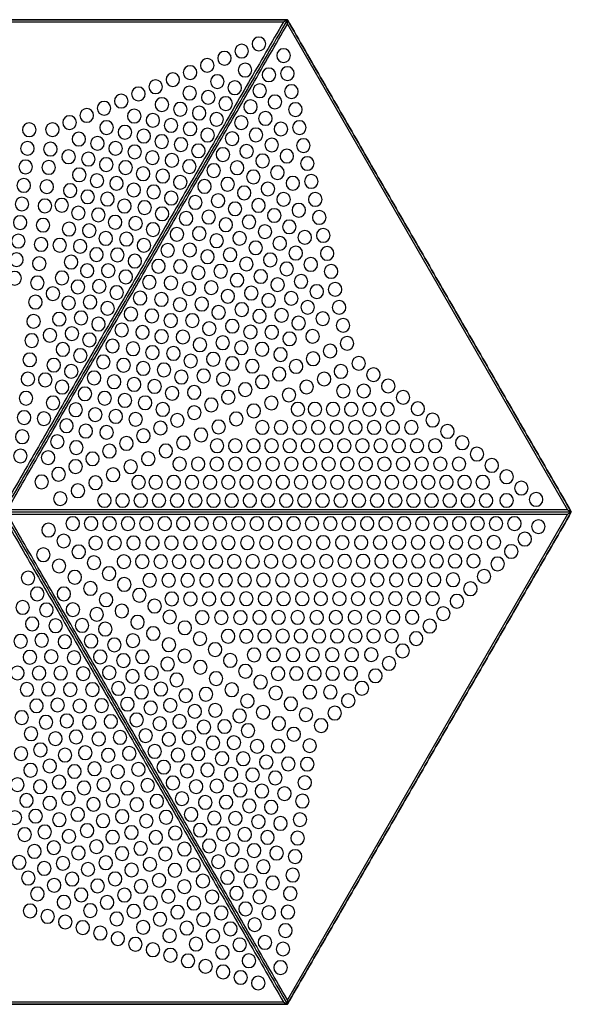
# Model space of a CAD drawing. Header units: millimetres. Extents: x -125 to 375, y 0 to 433.
# Tile 2 of 2: x 132 to 375, y 0 to 433. Entities that reach past the tile are written whole.
import ezdxf

# ---------------------------------------------------------------- set-up
doc = ezdxf.new("R2010")
doc.units = ezdxf.units.MM
doc.layers.add('Layer 01', color=18, linetype='Continuous', true_color=0x000000)

msp = doc.modelspace()

# ---------------------------------------------------------------- linework, layer by layer
at = {"layer": 'Layer 01'}
for p, q in [((1.73, 432.01, 77), (248.27, 432.01, 77)), ((250, 433.01), (250, 433.01, 74)), ((250, 431.01, 77), (373.27, 217.51, 77)), ((373.27, 215.51, 77), (250, 2, 77)), ((375, 216.51), (375, 216.51, 74)), ((248.27, 1, 77), (1.73, 1, 77)), ((250, 0), (250, 0, 74))]:
    msp.add_line(p, q, dxfattribs=at)
at = {"layer": 'Layer 01', "extrusion": (0, 0, -1)}
for centre in [(-237.47, 422.35, -77), (-229.9, 419.21, -77), (-248.32, 417.23, -77), (-214.75, 412.92, -77), (-222.33, 416.07, -77), (-207.18, 409.78, -77), (-231.37, 410.85, -77), (-241.89, 408.76, -77), (-250.06, 409.32, -77), (-199.6, 406.64, -77), (-219.18, 405.79, -77), (-184.45, 400.36, -77), (-192.03, 403.5, -77), (-206.99, 400.73, -77), (-226.87, 403.06, -77), (-237.84, 401.75, -77), (-251.81, 401.41, -77), (-176.88, 397.21, -77), (-194.8, 395.68, -77), (-215.18, 398.86, -77), (-222.87, 396.13, -77), (-244.52, 396.85, -77), (-169.31, 394.07, -77), (-202.89, 393.63, -77), (-211.18, 391.94, -77), (-233.79, 394.73, -77), (-253.56, 393.5, -77), (-154.16, 387.79, -77), (-161.73, 390.93, -77), (-182.6, 390.62, -77), (-190.8, 388.75, -77), (-218.87, 389.2, -77), (-229.74, 387.72, -77), (-240.36, 389.61, -77), (-136.4, 384.6, -77), (-146.58, 384.65, -77), (-170.41, 385.56, -77), (-178.5, 383.52, -77), (-198.79, 386.53, -77), (-207.18, 385.01, -77), (-247.15, 384.94, -77), (-255.3, 385.59, -77), (-158.22, 380.5, -77), (-166.41, 378.63, -77), (-186.8, 381.82, -77), (-194.69, 379.43, -77), (-203.18, 378.08, -77), (-214.87, 382.27, -77), (-225.69, 380.7, -77), (-236.19, 382.37, -77), (-135.6, 376.43, -77), (-145.74, 376.09, -77), (-174.4, 376.42, -77), (-182.8, 374.89, -77), (-210.87, 375.34, -77), (-232.03, 375.14, -77), (-243.11, 377.92, -77), (-257.05, 377.68, -77), (-153.72, 372.71, -77), (-162.41, 371.7, -77), (-190.59, 372.33, -77), (-199.18, 371.15, -77), (-221.64, 373.69, -77), (-239.08, 370.9, -77), (-249.78, 373.03, -77), (-258.8, 369.77, -77), (-134.8, 368.27, -77), (-144.95, 368.03, -77), (-170.3, 369.31, -77), (-178.8, 367.96, -77), (-186.49, 365.23, -77), (-206.87, 368.41, -77), (-217.59, 366.68, -77), (-227.87, 367.9, -77), (-245.62, 365.79, -77), (-158.41, 364.78, -77), (-166.2, 362.21, -77), (-174.8, 361.04, -77), (-195.18, 364.22, -77), (-202.87, 361.49, -77), (-235.04, 363.87, -77), (-252.42, 361.11, -77), (-260.55, 361.86, -77), (-133.99, 360.11, -77), (-144.12, 359.57, -77), (-154.41, 357.85, -77), (-182.39, 358.13, -77), (-191.18, 357.29, -77), (-213.54, 359.66, -77), (-223.71, 360.66, -77), (-231, 356.85, -77), (-241.46, 358.56, -77), (-162.1, 355.11, -77), (-170.8, 354.11, -77), (-198.87, 354.56, -77), (-209.49, 352.65, -77), (-219.54, 353.42, -77), (-248.33, 354, -77), (-262.29, 353.95, -77), (-133.19, 351.95, -77), (-143.29, 351.11, -77), (-150.68, 351.4, -77), (-158, 348.01, -77), (-178.29, 351.02, -77), (-187.18, 350.37, -77), (-226.96, 349.83, -77), (-237.3, 351.32, -77), (-255.05, 349.2, -77), (-132.39, 343.79, -77), (-166.8, 347.18, -77), (-174.19, 343.92, -77), (-183.18, 343.44, -77), (-194.87, 347.63, -77), (-205.44, 345.63, -77), (-215.38, 346.18, -77), (-233.14, 344.09, -77), (-244.24, 346.9, -77), (-264.04, 346.04, -77), (-142.46, 342.65, -77), (-153.9, 340.91, -77), (-162.8, 340.25, -77), (-190.87, 340.7, -77), (-222.92, 342.81, -77), (-240.15, 339.79, -77), (-250.86, 341.92, -77), (-131.59, 335.63, -77), (-170.09, 336.82, -77), (-179.18, 336.51, -77), (-201.39, 338.62, -77), (-211.22, 338.95, -77), (-218.88, 335.79, -77), (-228.98, 336.86, -77), (-257.68, 337.29, -77), (-265.79, 338.13, -77), (-141.62, 334.19, -77), (-149.8, 333.81, -77), (-158.8, 333.32, -77), (-186.87, 333.77, -77), (-197.34, 331.6, -77), (-207.05, 331.71, -77), (-236.06, 332.68, -77), (-246.67, 334.64, -77), (-130.78, 327.47, -77), (-154.8, 326.39, -77), (-165.99, 329.72, -77), (-175.18, 329.58, -77), (-182.87, 326.85, -77), (-214.85, 328.77, -77), (-224.82, 329.62, -77), (-242.48, 327.36, -77), (-253.69, 330.35, -77), (-267.53, 330.22, -77), (-140.79, 325.73, -77), (-161.89, 322.62, -77), (-171.18, 322.65, -77), (-193.29, 324.59, -77), (-202.89, 324.47, -77), (-220.66, 322.39, -77), (-231.97, 325.57, -77), (-249.7, 323.42, -77), (-260.31, 325.37, -77), (-269.28, 322.32, -77), (-129.98, 319.31, -77), (-150.8, 319.47, -77), (-178.87, 319.92, -77), (-189.24, 317.57, -77), (-210.81, 321.74, -77), (-227.89, 318.46, -77), (-238.29, 320.07, -77), (-256.02, 317.92, -77), (-139.96, 317.27, -77), (-157.79, 315.52, -77), (-167.18, 315.73, -77), (-198.73, 317.23, -77), (-206.77, 314.72, -77), (-216.5, 315.15, -77), (-245.71, 316.48, -77), (-262.94, 313.46, -77), (-271.03, 314.41, -77), (-139.13, 308.81, -77), (-146.8, 312.54, -77), (-163.18, 308.8, -77), (-174.87, 312.99, -77), (-185.19, 310.56, -77), (-194.56, 309.99, -77), (-223.8, 311.36, -77), (-234.11, 312.79, -77), (-241.72, 309.55, -77), (-251.73, 310.46, -77), (-153.69, 308.42, -77), (-170.87, 306.06, -77), (-202.73, 307.7, -77), (-212.34, 307.92, -77), (-229.92, 305.51, -77), (-258.95, 306.53, -77), (-272.78, 306.5, -77), (-138.3, 300.35, -77), (-149.59, 301.31, -77), (-159.18, 301.87, -77), (-181.14, 303.54, -77), (-190.4, 302.75, -77), (-198.69, 300.68, -77), (-208.18, 300.69, -77), (-219.71, 304.25, -77), (-237.74, 302.61, -77), (-247.45, 303.01, -77), (-265.57, 301.55, -77), (-166.87, 299.13, -77), (-177.09, 296.53, -77), (-215.62, 297.14, -77), (-225.73, 298.23, -77), (-254.96, 299.59, -77), (-274.52, 298.59, -77), (-137.47, 291.89, -77), (-145.49, 294.21, -77), (-155.18, 294.94, -77), (-162.87, 292.2, -77), (-186.24, 295.52, -77), (-194.65, 293.66, -77), (-204.02, 293.45, -77), (-233.75, 295.68, -77), (-243.16, 295.55, -77), (-250.98, 292.66, -77), (-261.09, 293.75, -77), (-151.18, 288.01, -77), (-173.04, 289.51, -77), (-182.08, 288.28, -77), (-211.53, 290.03, -77), (-221.54, 290.95, -77), (-229.76, 288.74, -77), (-238.87, 288.1, -77), (-268.8, 287.29, -77), (-276.27, 290.68, -77), (-136.63, 283.43, -77), (-158.87, 285.28, -77), (-190.61, 286.64, -77), (-199.86, 286.22, -77), (-207.44, 282.92, -77), (-217.36, 283.67, -77), (-246.99, 285.72, -77), (-261.33, 283.91, -77), (-147.18, 281.08, -77), (-168.99, 282.5, -77), (-177.91, 281.04, -77), (-186.58, 279.62, -77), (-195.7, 278.99, -77), (-225.77, 281.81, -77), (-234.58, 280.64, -77), (-253.86, 280.52, -77), (-281.41, 281.88, -77), (-135.8, 274.98, -77), (-143.43, 274.59, -77), (-154.87, 278.35, -77), (-164.94, 275.48, -77), (-203.36, 275.81, -77), (-213.17, 276.38, -77), (-221.78, 274.87, -77), (-246.4, 277.14, -77), (-266.2, 274.99, -77), (-273.57, 278.33, -77), (-287.91, 276.9, -77), (-150.87, 271.42, -77), (-173.75, 273.8, -77), (-182.54, 272.59, -77), (-191.54, 271.75, -77), (-231.46, 270.36, -77), (-238.93, 273.75, -77), (-258.45, 271.48, -77), (-294.42, 271.91, -77), (-134.97, 266.52, -77), (-160.89, 268.47, -77), (-169.59, 266.56, -77), (-178.5, 265.57, -77), (-199.27, 268.71, -77), (-208.98, 269.1, -77), (-223.99, 266.98, -77), (-250.71, 267.97, -77), (-274.63, 269.74, -77), (-283.63, 269.74, -77), (-300.93, 266.92, -77), (-146.87, 264.49, -77), (-156.84, 261.45, -77), (-187.38, 264.52, -77), (-195.18, 261.6, -77), (-216.52, 263.59, -77), (-242.97, 264.46, -77), (-254.66, 261.71, -77), (-262.11, 261.71, -77), (-270.11, 261.71, -77), (-278.11, 261.71, -77), (-286.11, 261.71, -77), (-294.11, 261.71, -77), (-307.44, 261.93, -77), (-134.14, 258.06, -77), (-142.87, 257.56, -77), (-165.42, 259.33, -77), (-174.46, 258.55, -77), (-183.22, 257.28, -77), (-201.58, 256.82, -77), (-209.05, 260.21, -77), (-227.49, 257.44, -77), (-235.23, 260.95, -77), (-313.95, 256.94, -77), (-152.79, 254.44, -77), (-194.12, 253.44, -77), (-219.75, 253.93, -77), (-238.99, 253.68, -77), (-247.19, 253.68, -77), (-255.39, 253.68, -77), (-263.59, 253.68, -77), (-271.79, 253.68, -77), (-279.99, 253.68, -77), (-288.19, 253.68, -77), (-296.39, 253.68, -77), (-304.59, 253.68, -77), (-133.31, 249.6, -77), (-161.26, 252.09, -77), (-170.42, 251.53, -77), (-186.65, 250.05, -77), (-212, 250.42, -77), (-320.45, 251.95, -77), (-148.74, 247.42, -77), (-157.1, 244.85, -77), (-179.18, 246.67, -77), (-204.26, 246.91, -77), (-219.06, 245.65, -77), (-227.06, 245.65, -77), (-235.06, 245.65, -77), (-243.06, 245.65, -77), (-251.06, 245.65, -77), (-259.06, 245.65, -77), (-267.06, 245.65, -77), (-275.06, 245.65, -77), (-283.06, 245.65, -77), (-291.06, 245.65, -77), (-299.06, 245.65, -77), (-307.06, 245.65, -77), (-315.06, 245.65, -77), (-326.96, 246.97, -77), (-132.48, 241.14, -77), (-144.69, 240.41, -77), (-164.24, 239.89, -77), (-171.71, 243.28, -77), (-188.78, 239.9, -77), (-196.52, 243.4, -77), (-333.47, 241.98, -77), (-156.77, 236.51, -77), (-181.04, 236.39, -77), (-202.54, 237.62, -77), (-210.74, 237.62, -77), (-218.94, 237.62, -77), (-227.14, 237.62, -77), (-235.34, 237.62, -77), (-243.54, 237.62, -77), (-251.74, 237.62, -77), (-259.94, 237.62, -77), (-268.14, 237.62, -77), (-276.34, 237.62, -77), (-284.54, 237.62, -77), (-292.74, 237.62, -77), (-300.94, 237.62, -77), (-309.14, 237.62, -77), (-317.34, 237.62, -77), (-325.54, 237.62, -77), (-339.98, 236.99, -77), (-149.31, 233.12, -77), (-173.3, 232.88, -77), (-346.49, 232, -77), (-141.84, 229.74, -77), (-165.55, 229.37, -77), (-184.52, 229.59, -77), (-192.02, 229.59, -77), (-200.02, 229.59, -77), (-208.02, 229.59, -77), (-216.02, 229.59, -77), (-224.02, 229.59, -77), (-232.02, 229.59, -77), (-240.02, 229.59, -77), (-248.02, 229.59, -77), (-256.02, 229.59, -77), (-264.02, 229.59, -77), (-272.02, 229.59, -77), (-280.02, 229.59, -77), (-288.02, 229.59, -77), (-296.02, 229.59, -77), (-304.02, 229.59, -77), (-312.02, 229.59, -77), (-320.02, 229.59, -77), (-328.02, 229.59, -77), (-336.02, 229.59, -77), (-352.99, 227.01, -77), (-150.07, 222.35, -77), (-157.81, 225.86, -77), (-169.49, 221.56, -77), (-177.49, 221.56, -77), (-185.49, 221.56, -77), (-193.49, 221.56, -77), (-201.49, 221.56, -77), (-209.49, 221.56, -77), (-217.49, 221.56, -77), (-225.49, 221.56, -77), (-233.49, 221.56, -77), (-241.49, 221.56, -77), (-249.49, 221.56, -77), (-257.49, 221.56, -77), (-265.49, 221.56, -77), (-273.49, 221.56, -77), (-281.49, 221.56, -77), (-289.49, 221.56, -77), (-297.49, 221.56, -77), (-305.49, 221.56, -77), (-313.49, 221.56, -77), (-321.49, 221.56, -77), (-329.49, 221.56, -77), (-337.49, 221.56, -77), (-346.49, 221.56, -77), (-359.5, 222.02, -77), (-155.54, 211.41, -77), (-163.64, 211.41, -77), (-171.74, 211.41, -77), (-179.84, 211.41, -77), (-187.94, 211.41, -77), (-196.04, 211.41, -77), (-204.14, 211.41, -77), (-212.24, 211.41, -77), (-220.34, 211.41, -77), (-228.44, 211.41, -77), (-236.54, 211.41, -77), (-244.64, 211.41, -77), (-252.74, 211.41, -77), (-260.84, 211.41, -77), (-268.94, 211.41, -77), (-277.04, 211.41, -77), (-285.14, 211.41, -77), (-293.24, 211.41, -77), (-301.34, 211.41, -77), (-309.44, 211.41, -77), (-317.54, 211.41, -77), (-325.64, 211.41, -77), (-333.74, 211.41, -77), (-341.84, 211.41, -77), (-349.94, 211.41, -77), (-360.49, 210.07, -77), (-144.88, 208.54, -77), (-151.54, 203.77, -77), (-165.59, 202.88, -77), (-173.94, 202.89, -77), (-182.29, 202.91, -77), (-190.64, 202.92, -77), (-198.99, 202.94, -77), (-207.34, 202.95, -77), (-215.69, 202.96, -77), (-224.04, 202.98, -77), (-232.39, 202.99, -77), (-240.74, 203.01, -77), (-249.09, 203.02, -77), (-257.44, 203.03, -77), (-265.79, 203.05, -77), (-274.14, 203.06, -77), (-282.49, 203.07, -77), (-290.84, 203.09, -77), (-299.19, 203.1, -77), (-307.54, 203.12, -77), (-315.89, 203.13, -77), (-324.24, 203.14, -77), (-332.59, 203.16, -77), (-340.94, 203.17, -77), (-354.51, 204.61, -77), (-142.59, 197.72, -77), (-158.21, 198.99, -77), (-348.54, 199.14, -77), (-149.5, 192.77, -77), (-164.88, 194.22, -77), (-178.04, 194.68, -77), (-186.14, 194.69, -77), (-194.24, 194.71, -77), (-202.34, 194.72, -77), (-210.44, 194.73, -77), (-218.54, 194.75, -77), (-226.64, 194.76, -77), (-234.74, 194.77, -77), (-242.84, 194.79, -77), (-250.94, 194.8, -77), (-259.04, 194.81, -77), (-267.14, 194.83, -77), (-275.24, 194.84, -77), (-283.34, 194.86, -77), (-291.44, 194.87, -77), (-299.54, 194.88, -77), (-307.64, 194.9, -77), (-315.74, 194.91, -77), (-323.84, 194.92, -77), (-331.94, 194.94, -77), (-342.56, 193.67, -77), (-156.41, 187.82, -77), (-171.54, 189.44, -77), (-336.58, 188.2, -77), (-135.86, 187.5, -77), (-178.21, 184.67, -77), (-189.42, 186.48, -77), (-197.77, 186.49, -77), (-206.11, 186.51, -77), (-214.46, 186.52, -77), (-222.8, 186.53, -77), (-231.15, 186.55, -77), (-239.49, 186.56, -77), (-247.84, 186.58, -77), (-256.18, 186.59, -77), (-264.53, 186.6, -77), (-272.87, 186.62, -77), (-281.22, 186.63, -77), (-289.56, 186.65, -77), (-297.91, 186.66, -77), (-306.25, 186.67, -77), (-314.6, 186.69, -77), (-322.94, 186.7, -77), (-139.91, 180.49, -77), (-151.62, 180.5, -77), (-163.32, 182.87, -77), (-184.87, 179.89, -77), (-330.61, 182.73, -77), (-133.5, 174.54, -77), (-170.23, 177.92, -77), (-191.54, 175.12, -77), (-199.14, 178.27, -77), (-207.34, 178.29, -77), (-215.54, 178.3, -77), (-223.74, 178.32, -77), (-231.94, 178.33, -77), (-240.14, 178.34, -77), (-248.34, 178.36, -77), (-256.54, 178.37, -77), (-264.74, 178.38, -77), (-272.94, 178.4, -77), (-281.14, 178.41, -77), (-289.34, 178.42, -77), (-297.54, 178.44, -77), (-305.74, 178.45, -77), (-313.94, 178.46, -77), (-324.63, 177.27, -77), (-143.96, 173.47, -77), (-155.62, 173.57, -77), (-166.09, 171.5, -77), (-177.14, 172.97, -77), (-198.21, 170.34, -77), (-296.54, 170.22, -77), (-304.94, 170.23, -77), (-318.65, 171.8, -77), (-137.68, 167.31, -77), (-148.01, 166.46, -77), (-159.62, 166.64, -77), (-184.05, 168.02, -77), (-212.54, 170.08, -77), (-220.94, 170.09, -77), (-229.34, 170.1, -77), (-237.74, 170.12, -77), (-246.14, 170.13, -77), (-254.54, 170.15, -77), (-262.94, 170.16, -77), (-271.34, 170.17, -77), (-279.74, 170.19, -77), (-288.14, 170.2, -77), (-312.68, 166.33, -77), (-169.84, 165.01, -77), (-190.97, 163.07, -77), (-204.87, 165.57, -77), (-223.94, 161.87, -77), (-231.94, 161.89, -77), (-239.94, 161.9, -77), (-247.94, 161.91, -77), (-255.94, 161.93, -77), (-263.94, 161.94, -77), (-271.94, 161.95, -77), (-279.94, 161.97, -77), (-287.94, 161.98, -77), (-295.94, 161.99, -77), (-132.62, 159.66, -77), (-141.87, 160.09, -77), (-152.06, 159.44, -77), (-163.62, 159.72, -77), (-173.84, 158.08, -77), (-182.05, 159.91, -77), (-197.88, 158.12, -77), (-211.54, 160.79, -77), (-306.7, 160.86, -77), (-204.79, 153.17, -77), (-218.21, 156.01, -77), (-235.34, 153.67, -77), (-243.94, 153.69, -77), (-252.54, 153.7, -77), (-261.14, 153.72, -77), (-269.74, 153.73, -77), (-278.34, 153.74, -77), (-286.94, 153.76, -77), (-300.73, 155.4, -77), (-136.68, 152.65, -77), (-146.06, 152.87, -77), (-156.11, 152.43, -77), (-167.62, 152.79, -77), (-177.84, 151.15, -77), (-186.15, 152.81, -77), (-197.27, 149.62, -77), (-224.87, 151.24, -77), (-294.75, 149.93, -77), (-131.21, 145.7, -77), (-140.74, 145.64, -77), (-150.24, 145.64, -77), (-160.16, 145.42, -77), (-171.62, 145.86, -77), (-190.25, 145.71, -77), (-211.7, 148.22, -77), (-231.54, 146.46, -77), (-245.94, 145.47, -77), (-253.94, 145.48, -77), (-261.94, 145.5, -77), (-269.94, 145.51, -77), (-277.94, 145.52, -77), (-288.77, 144.46, -77), (-181.84, 144.22, -77), (-201.27, 142.69, -77), (-218.61, 143.27, -77), (-238.2, 141.69, -77), (-135.39, 138.48, -77), (-144.8, 138.63, -77), (-154.43, 138.42, -77), (-164.21, 138.4, -77), (-175.62, 138.93, -77), (-185.84, 137.3, -77), (-194.35, 138.61, -77), (-205.27, 135.76, -77), (-214.18, 136.38, -77), (-225.52, 138.32, -77), (-244.87, 136.91, -77), (-259.94, 137.27, -77), (-268.94, 137.29, -77), (-282.8, 138.99, -77), (-139.58, 131.26, -77), (-148.87, 131.62, -77), (-168.26, 131.39, -77), (-179.62, 132, -77), (-198.45, 131.5, -77), (-232.43, 133.37, -77), (-251.54, 132.14, -77), (-276.82, 133.52, -77), (-158.62, 131.19, -77), (-189.84, 130.37, -77), (-209.27, 128.83, -77), (-218.28, 129.27, -77), (-239.34, 128.42, -77), (-258.2, 127.36, -77), (-270.85, 128.06, -77), (-133.07, 126.09, -77), (-143.76, 124.04, -77), (-152.93, 124.62, -77), (-162.81, 123.97, -77), (-172.31, 124.37, -77), (-183.62, 125.07, -77), (-193.84, 123.44, -77), (-202.55, 124.4, -77), (-228.98, 126.82, -77), (-246.25, 123.47, -77), (-264.87, 122.59, -77), (-137.18, 118.99, -77), (-213.27, 121.9, -77), (-222.38, 122.17, -77), (-232.7, 120.37, -77), (-252.83, 118.75, -77), (-147.94, 116.82, -77), (-156.99, 117.61, -77), (-166.99, 116.74, -77), (-176.36, 117.36, -77), (-187.62, 118.15, -77), (-197.84, 116.51, -77), (-206.65, 117.3, -77), (-217.27, 114.97, -77), (-226.48, 115.07, -77), (-132.77, 110.21, -77), (-141.3, 111.9, -77), (-152.13, 109.6, -77), (-161.05, 110.6, -77), (-180.41, 110.34, -77), (-191.62, 111.22, -77), (-210.75, 110.2, -77), (-236.7, 113.44, -77), (-245.92, 113.54, -77), (-259.82, 113.74, -77), (-171.18, 109.52, -77), (-201.84, 109.58, -77), (-221.27, 108.05, -77), (-230.58, 107.97, -77), (-240.7, 106.51, -77), (-250.42, 105.74, -77), (-258.76, 105.61, -77), (-136.98, 102.94, -77), (-145.41, 104.8, -77), (-156.31, 102.38, -77), (-165.11, 103.59, -77), (-175.37, 102.29, -77), (-184.46, 103.33, -77), (-195.62, 104.29, -77), (-205.84, 102.65, -77), (-214.85, 103.1, -77), (-225.27, 101.12, -77), (-149.52, 97.71, -77), (-199.62, 97.36, -77), (-234.68, 100.87, -77), (-244.7, 99.58, -77), (-257.69, 97.48, -77), (-131.17, 96.59, -77), (-141.2, 95.68, -77), (-160.5, 95.16, -77), (-169.17, 96.58, -77), (-179.55, 95.07, -77), (-188.51, 96.31, -77), (-209.84, 95.73, -77), (-218.95, 96, -77), (-229.27, 94.19, -77), (-238.78, 93.77, -77), (-248.7, 92.65, -77), (-135.18, 89.66, -77), (-145.41, 88.41, -77), (-153.63, 90.62, -77), (-164.68, 87.94, -77), (-173.24, 89.58, -77), (-192.56, 89.3, -77), (-203.62, 90.43, -77), (-213.84, 88.8, -77), (-223.05, 88.9, -77), (-256.62, 89.35, -77), (-183.74, 87.85, -77), (-233.27, 87.26, -77), (-242.88, 86.67, -77), (-130.07, 82.09, -77), (-139.19, 82.74, -77), (-149.62, 81.14, -77), (-157.74, 83.52, -77), (-168.87, 80.72, -77), (-177.3, 82.57, -77), (-187.93, 80.62, -77), (-196.61, 82.28, -77), (-207.62, 83.5, -77), (-217.84, 81.87, -77), (-227.15, 81.79, -77), (-237.27, 80.33, -77), (-246.98, 79.56, -77), (-255.56, 81.22, -77), (-143.2, 75.82, -77), (-161.85, 76.43, -77), (-181.36, 75.56, -77), (-200.66, 75.27, -77), (-211.62, 76.58, -77), (-134.38, 74.65, -77), (-153.83, 73.87, -77), (-173.05, 73.5, -77), (-192.11, 73.4, -77), (-221.84, 74.94, -77), (-231.25, 74.69, -77), (-241.27, 73.41, -77), (-254.49, 73.09, -77), (-138.69, 67.21, -77), (-147.21, 68.9, -77), (-158.04, 66.61, -77), (-165.97, 69.33, -77), (-185.42, 68.55, -77), (-204.71, 68.25, -77), (-215.62, 69.65, -77), (-225.84, 68.01, -77), (-235.35, 67.59, -77), (-245.27, 66.48, -77), (-131.97, 62.41, -77), (-151.23, 61.98, -77), (-170.08, 62.24, -77), (-177.24, 66.28, -77), (-196.3, 66.17, -77), (-219.62, 62.72, -77), (-253.43, 64.96, -77), (-143, 59.77, -77), (-162.26, 59.34, -77), (-181.42, 59.06, -77), (-189.48, 61.54, -77), (-200.49, 58.95, -77), (-208.76, 61.24, -77), (-229.84, 61.09, -77), (-239.45, 60.49, -77), (-135.98, 55.49, -77), (-155.24, 55.06, -77), (-174.19, 55.14, -77), (-193.54, 54.54, -77), (-212.81, 54.22, -77), (-223.62, 55.79, -77), (-233.84, 54.16, -77), (-243.55, 53.39, -77), (-252.36, 56.83, -77), (-147.32, 52.33, -77), (-166.47, 52.07, -77), (-185.6, 51.84, -77), (-204.68, 51.72, -77), (-140, 48.57, -77), (-151.63, 44.89, -77), (-159.25, 48.13, -77), (-170.68, 44.8, -77), (-178.3, 48.05, -77), (-197.61, 47.53, -77), (-216.86, 47.21, -77), (-227.62, 48.86, -77), (-237.84, 47.23, -77), (-251.29, 48.7, -77), (-136.77, 41.09, -77), (-163.26, 41.21, -77), (-182.41, 40.95, -77), (-189.79, 44.62, -77), (-201.67, 40.52, -77), (-208.86, 44.5, -77), (-231.62, 41.94, -77), (-250.23, 40.57, -77), (-144.49, 38.65, -77), (-152.22, 36.21, -77), (-174.89, 37.54, -77), (-193.97, 37.4, -77), (-213.05, 37.27, -77), (-220.91, 40.19, -77), (-241.84, 40.3, -77), (-159.94, 33.77, -77), (-186.53, 33.86, -77), (-205.73, 33.51, -77), (-224.96, 33.18, -77), (-235.62, 35.01, -77), (-249.16, 32.44, -77), (-167.66, 31.33, -77), (-175.39, 28.88, -77), (-198.16, 30.18, -77), (-217.24, 30.05, -77), (-183.11, 26.44, -77), (-190.83, 24, -77), (-209.79, 26.5, -77), (-229.01, 26.16, -77), (-240.12, 27.21, -77), (-248.09, 24.31, -77), (-198.56, 21.56, -77), (-206.28, 19.12, -77), (-221.42, 22.83, -77), (-233.06, 19.15, -77), (-214, 16.68, -77), (-247.03, 16.18, -77), (-221.73, 14.23, -77), (-229.45, 11.79, -77), (-237.17, 9.35, -77)]:
    msp.add_circle(centre, 3, dxfattribs=at)
at = {"layer": 'Layer 01'}
for points, degree in [([(250, 433.01), (125, 433.01), (0, 433.01)], 2), ([(0, 433.01, 76), (125, 433.01, 76), (250, 433.01, 76)], 2), ([(250, 433.01, 76), (187.5, 324.76, 76), (125, 216.51, 76)], 2), ([(248.27, 432.01, 77), (186.63, 325.26, 77), (125, 218.51, 77)], 2), ([(126.73, 217.51, 77), (188.37, 324.26, 77), (250, 431.01, 77)], 2), ([(248.27, 432.01, 77), (248.33, 432.05, 76.96), (248.46, 432.12, 76.89), (248.65, 432.23, 76.78), (248.85, 432.35, 76.67), (249.04, 432.46, 76.56), (249.23, 432.57, 76.44), (249.42, 432.68, 76.33), (249.62, 432.79, 76.22), (249.81, 432.9, 76.11), (249.94, 432.98, 76.04), (250, 433.01, 76)], 3), ([(375, 216.51), (312.5, 324.76), (250, 433.01)], 2), ([(250, 433.01, 74), (250, 433.01, 75), (250, 433.01, 76)], 2), ([(250, 433.01, 76), (312.5, 324.76, 76), (375, 216.51, 76)], 2), ([(250, 431.01, 77), (250, 431.09, 76.96), (250, 431.23, 76.89), (250, 431.46, 76.78), (250, 431.68, 76.67), (250, 431.9, 76.56), (250, 432.12, 76.44), (250, 432.35, 76.33), (250, 432.57, 76.22), (250, 432.79, 76.11), (250, 432.94, 76.04), (250, 433.01, 76)], 3), ([(373.27, 217.51, 77), (250, 217.51, 77), (126.73, 217.51, 77)], 2), ([(373.27, 217.51, 77), (373.33, 217.47, 76.96), (373.46, 217.4, 76.89), (373.65, 217.28, 76.78), (373.85, 217.17, 76.67), (374.04, 217.06, 76.56), (374.23, 216.95, 76.44), (374.42, 216.84, 76.33), (374.62, 216.73, 76.22), (374.81, 216.62, 76.11), (374.94, 216.54, 76.04), (375, 216.51, 76)], 3), ([(125, 216.51, 76), (187.5, 108.25, 76), (250, 0, 76)], 2), ([(125, 216.51, 76), (250, 216.51, 76), (375, 216.51, 76)], 2), ([(125, 214.51, 77), (186.63, 107.75, 77), (248.27, 1, 77)], 2), ([(250, 2, 77), (188.37, 108.75, 77), (126.73, 215.51, 77)], 2), ([(126.73, 215.51, 77), (250, 215.51, 77), (373.27, 215.51, 77)], 2), ([(250, 0), (312.5, 108.25), (375, 216.51)], 2), ([(375, 216.51, 76), (312.5, 108.25, 76), (250, 0, 76)], 2), ([(373.27, 215.51, 77), (373.33, 215.54, 76.96), (373.46, 215.62, 76.89), (373.65, 215.73, 76.78), (373.85, 215.84, 76.67), (374.04, 215.95, 76.56), (374.23, 216.06, 76.44), (374.42, 216.17, 76.33), (374.62, 216.28, 76.22), (374.81, 216.4, 76.11), (374.94, 216.47, 76.04), (375, 216.51, 76)], 3), ([(375, 216.51, 74), (375, 216.51, 75), (375, 216.51, 76)], 2), ([(0, 0), (125, 0), (250, 0)], 2), ([(248.27, 1, 77), (248.33, 0.96, 76.96), (248.46, 0.89, 76.89), (248.65, 0.78, 76.78), (248.85, 0.67, 76.67), (249.04, 0.56, 76.56), (249.23, 0.44, 76.44), (249.42, 0.33, 76.33), (249.62, 0.22, 76.22), (249.81, 0.11, 76.11), (249.94, 0.04, 76.04), (250, 0, 76)], 3), ([(250, 2, 77), (250, 1.93, 76.96), (250, 1.78, 76.89), (250, 1.56, 76.78), (250, 1.33, 76.67), (250, 1.11, 76.56), (250, 0.89, 76.44), (250, 0.67, 76.33), (250, 0.44, 76.22), (250, 0.22, 76.11), (250, 0.07, 76.04), (250, 0, 76)], 3), ([(250, 0, 74), (250, 0, 75), (250, 0, 76)], 2), ([(250, 0, 76), (125, 0, 76), (0, 0, 76)], 2)]:
    msp.add_open_spline(points, degree=degree, dxfattribs=at)

doc.saveas('drawing.dxf')
